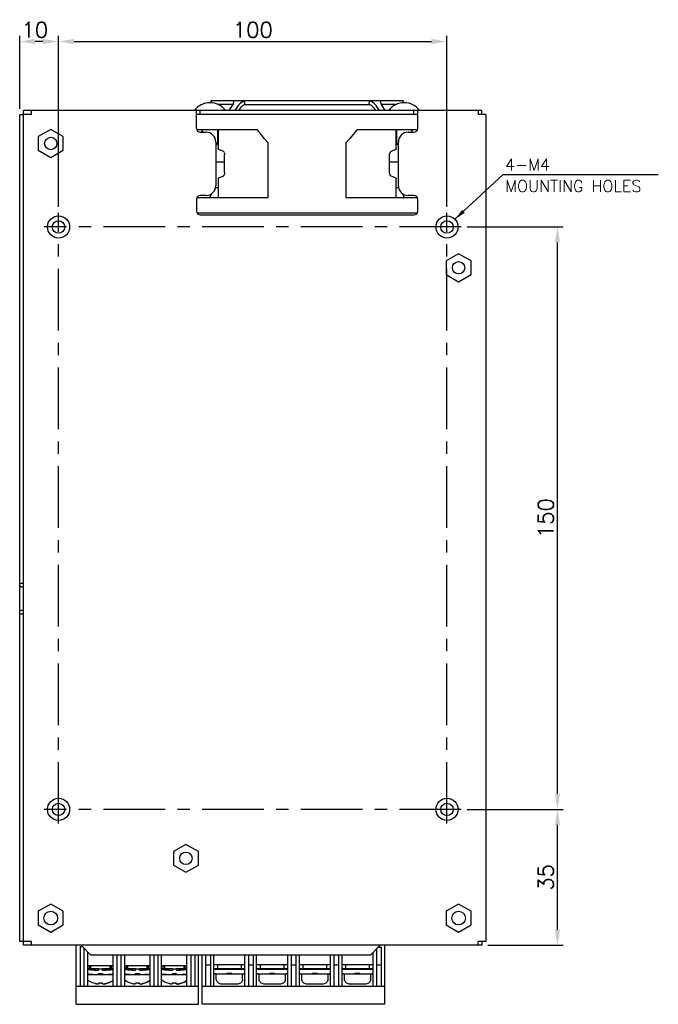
# Model space of a CAD drawing. Header units: millimetres. Extents: x 1118 to 1597, y -5535 to -5269.
# Tile 6 of 6: x 1432 to 1597, y -5533 to -5279. Entities that reach past the tile are written whole.
import ezdxf

# ---------------------------------------------------------------- set-up
doc = ezdxf.new("R2010")
doc.units = ezdxf.units.MM
doc.linetypes.add('CENTER', pattern=[50.8, 31.75, -6.35, 6.35, -6.35])
doc.layers.add('DIM', color=2, linetype='Continuous')
doc.layers.add('Line', color=7, linetype='Continuous')
doc.styles.add('ROMANS', font='romans')
doc.styles.get("Standard").update_dxf_attribs({"font": 'romans.shx'})
doc.dimstyles.new('1', dxfattribs={"dimtxt": 3, "dimasz": 3, "dimexe": 1, "dimexo": 0.5, "dimgap": 1, "dimtad": 1, "dimdec": 1, "dimzin": 9, "dimdsep": 46, "dimtxsty": 'Standard', "dimcen": -0.8, "dimadec": 0, "dimazin": 0, "dimtm": 1e-09, "dimtfac": 0.5, "dimtdec": 1, "dimtmove": 0, "dimatfit": 3, "dimfxl": 1, "dimlwd": -1, "dimarcsym": 0})

# ---------------------------------------------------------------- blocks, each defined once
blk = doc.blocks.new('*D143')
at = {"layer": 'Defpoints', "color": 0}
for p in [(1545.99, -5482.78), (1570.76, -5482.78), (1551.31, -5517.78)]:
    blk.add_point(p, dxfattribs=at)
at = {"layer": 'Line', "color": 0, "lineweight": -2}
for p, q in [((1547.49, -5482.78), (1572.26, -5482.78)), ((1552.81, -5517.78), (1572.26, -5517.78))]:
    blk.add_line(p, q, dxfattribs=at)
at = {"layer": 'Line', "color": 0}
blk.add_line((1570.76, -5513.78), (1570.76, -5486.78), dxfattribs=at)
for points in [[(1570.1, -5486.78), (1571.43, -5486.78), (1570.76, -5482.78)], [(1570.1, -5513.78), (1571.43, -5513.78), (1570.76, -5517.78)]]:
    blk.add_solid(points, dxfattribs=at)
at = {"layer": 'Line', "color": 0, "insert": (1567.76, -5500.28), "char_height": 4, "attachment_point": 5, "rotation": 90}
blk.add_mtext('35', dxfattribs=at)
blk = doc.blocks.new('*D144')
at = {"layer": 'Defpoints', "color": 0}
for p in [(1545.99, -5332.78), (1570.76, -5332.78), (1545.99, -5482.78)]:
    blk.add_point(p, dxfattribs=at)
at = {"layer": 'Line', "color": 0, "lineweight": -2}
for p, q in [((1547.49, -5332.78), (1572.26, -5332.78)), ((1547.49, -5482.78), (1572.26, -5482.78))]:
    blk.add_line(p, q, dxfattribs=at)
at = {"layer": 'Line', "color": 0}
blk.add_line((1570.76, -5478.78), (1570.76, -5336.78), dxfattribs=at)
for points in [[(1570.1, -5336.78), (1571.43, -5336.78), (1570.76, -5332.78)], [(1570.1, -5478.78), (1571.43, -5478.78), (1570.76, -5482.78)]]:
    blk.add_solid(points, dxfattribs=at)
at = {"layer": 'Line', "color": 0, "insert": (1567.76, -5407.78), "char_height": 4, "attachment_point": 5, "rotation": 90}
blk.add_mtext('150', dxfattribs=at)
blk = doc.blocks.new('*D145')
at = {"layer": 'Defpoints', "color": 0}
for p in [(1432.31, -5285.03), (1432.31, -5303.88), (1442.31, -5329.1)]:
    blk.add_point(p, dxfattribs=at)
at = {"layer": 'Line', "color": 0, "lineweight": -2}
for p, q in [((1432.31, -5302.38), (1432.31, -5283.53)), ((1442.31, -5327.6), (1442.31, -5283.53))]:
    blk.add_line(p, q, dxfattribs=at)
at = {"layer": 'Line', "color": 0}
blk.add_line((1438.31, -5285.03), (1436.31, -5285.03), dxfattribs=at)
for points in [[(1436.31, -5284.36), (1436.31, -5285.69), (1432.31, -5285.03)], [(1438.31, -5284.36), (1438.31, -5285.69), (1442.31, -5285.03)]]:
    blk.add_solid(points, dxfattribs=at)
at = {"layer": 'Line', "color": 0, "insert": (1436.21, -5282.03), "char_height": 4, "attachment_point": 5}
blk.add_mtext('10', dxfattribs=at)
blk = doc.blocks.new('*D146')
at = {"layer": 'Defpoints', "color": 0}
for p in [(1542.31, -5285.03), (1442.31, -5329.1), (1542.31, -5329.1)]:
    blk.add_point(p, dxfattribs=at)
at = {"layer": 'Line', "color": 0, "lineweight": -2}
for p, q in [((1442.31, -5327.6), (1442.31, -5283.53)), ((1542.31, -5327.6), (1542.31, -5283.53))]:
    blk.add_line(p, q, dxfattribs=at)
at = {"layer": 'Line', "color": 0}
blk.add_line((1446.31, -5285.03), (1538.31, -5285.03), dxfattribs=at)
for points in [[(1446.31, -5284.36), (1446.31, -5285.69), (1442.31, -5285.03)], [(1538.31, -5284.36), (1538.31, -5285.69), (1542.31, -5285.03)]]:
    blk.add_solid(points, dxfattribs=at)
at = {"layer": 'Line', "color": 0, "insert": (1492.31, -5282.03), "char_height": 4, "attachment_point": 5}
blk.add_mtext('100', dxfattribs=at)

msp = doc.modelspace()

# ---------------------------------------------------------------- linework, layer by layer
at = {"color": 0, "linetype": 'Continuous'}
for p, q in [((1481.5, -5300.28), (1481.67, -5300.81)), ((1531.13, -5300.28), (1481.5, -5300.28)), ((1487.24, -5301.28), (1483.45, -5301.28)), ((1487.11, -5301.51), (1487.36, -5301.05)), ((1487.36, -5301.05), (1487.43, -5300.65)), ((1487.38, -5300.32), (1487.37, -5300.28)), ((1487.38, -5300.33), (1487.37, -5300.28)), ((1487.43, -5300.65), (1487.38, -5300.32)), ((1489.04, -5302.22), (1488.65, -5302.78)), ((1490.4, -5301.28), (1490.13, -5300.28)), ((1490.4, -5301.28), (1522.23, -5301.28)), ((1522.23, -5301.28), (1522.49, -5300.28)), ((1523.98, -5302.78), (1523.58, -5302.22)), ((1525.24, -5300.32), (1525.19, -5300.65)), ((1525.19, -5300.65), (1525.27, -5301.05)), ((1525.24, -5300.33), (1525.26, -5300.28)), ((1525.26, -5300.28), (1525.24, -5300.32)), ((1525.27, -5301.05), (1525.52, -5301.51)), ((1529.18, -5301.28), (1525.39, -5301.28)), ((1530.96, -5300.81), (1531.13, -5300.28)), ((1432.31, -5516.78), (1432.31, -5303.88)), ((1433.31, -5303.88), (1432.31, -5303.88)), ((1433.31, -5516.78), (1433.31, -5302.78)), ((1551.31, -5302.78), (1433.31, -5302.78)), ((1433.31, -5517.78), (1433.31, -5302.78)), ((1551.31, -5302.78), (1433.31, -5302.78)), ((1435.31, -5303.78), (1433.31, -5303.78)), ((1435.31, -5303.78), (1435.31, -5302.78)), ((1477.81, -5307.38), (1477.81, -5302.78)), ((1534.81, -5303.78), (1477.81, -5303.78)), ((1478.81, -5303.78), (1478.81, -5302.78)), ((1533.81, -5303.78), (1533.81, -5302.78)), ((1534.81, -5307.38), (1534.81, -5302.78)), ((1550.31, -5302.78), (1550.31, -5303.78)), ((1552.31, -5303.78), (1550.31, -5303.78)), ((1551.31, -5303.78), (1551.31, -5302.78)), ((1552.31, -5303.78), (1552.31, -5516.78)), ((1440.31, -5307.68), (1437.11, -5309.52)), ((1437.11, -5309.52), (1437.11, -5313.03)), ((1443.51, -5309.52), (1440.31, -5307.68)), ((1443.51, -5313.03), (1443.51, -5309.52)), ((1493.54, -5307.78), (1477.9, -5307.78)), ((1478.81, -5308.38), (1480.31, -5308.38)), ((1479.31, -5307.78), (1479.31, -5308.38)), ((1479.31, -5308.38), (1479.31, -5307.78)), ((1483.31, -5307.78), (1483.31, -5311.28)), ((1483.31, -5311.28), (1483.31, -5307.78)), ((1483.38, -5307.78), (1483.38, -5312.62)), ((1534.73, -5307.78), (1519.08, -5307.78)), ((1529.24, -5312.62), (1529.24, -5307.78)), ((1529.31, -5307.78), (1529.31, -5311.28)), ((1529.31, -5311.28), (1529.31, -5307.78)), ((1532.31, -5308.38), (1533.81, -5308.38)), ((1533.31, -5307.78), (1533.31, -5308.38)), ((1533.31, -5308.38), (1533.31, -5307.78)), ((1482.81, -5310.88), (1482.81, -5322.18)), ((1482.81, -5311.78), (1483.31, -5311.28)), ((1482.81, -5311.28), (1483.31, -5311.28)), ((1496.31, -5325.16), (1496.31, -5311.14)), ((1516.31, -5311.14), (1516.31, -5325.16)), ((1529.31, -5311.28), (1529.81, -5311.28)), ((1529.81, -5311.78), (1529.31, -5311.28)), ((1529.81, -5322.18), (1529.81, -5310.88)), ((1437.11, -5313.03), (1440.31, -5314.88)), ((1440.31, -5314.88), (1443.51, -5313.03)), ((1484.66, -5313.25), (1483.53, -5312.82)), ((1484.66, -5313.25), (1484.67, -5313.25)), ((1484.67, -5313.25), (1484.7, -5313.27)), ((1484.7, -5313.27), (1484.76, -5313.31)), ((1484.76, -5313.31), (1484.86, -5313.43)), ((1484.86, -5313.41), (1484.88, -5313.48)), ((1485.07, -5318.71), (1485.07, -5314.24)), ((1527.56, -5318.71), (1527.56, -5314.24)), ((1527.63, -5313.66), (1527.75, -5313.48)), ((1527.77, -5313.43), (1527.86, -5313.32)), ((1527.96, -5313.25), (1527.97, -5313.25)), ((1527.97, -5313.25), (1529.1, -5312.82)), ((1527.97, -5313.25), (1527.99, -5313.24)), ((1482.81, -5316.02), (1485.07, -5316.02)), ((1527.56, -5316.02), (1529.81, -5316.02)), ((1483.53, -5320.13), (1484.66, -5319.71)), ((1484.86, -5319.54), (1484.89, -5319.48)), ((1527.77, -5319.54), (1527.74, -5319.48)), ((1529.1, -5320.13), (1527.97, -5319.71)), ((1483.38, -5320.33), (1483.38, -5325.18)), ((1529.24, -5325.18), (1529.24, -5320.33)), ((1480.31, -5324.68), (1478.81, -5324.68)), ((1481.68, -5324.25), (1481.3, -5325.18)), ((1483.38, -5322.72), (1482.73, -5322.72)), ((1529.9, -5322.72), (1529.24, -5322.72)), ((1531.33, -5325.18), (1530.95, -5324.25)), ((1533.81, -5324.68), (1532.31, -5324.68)), ((1477.81, -5325.68), (1477.81, -5328.68)), ((1477.97, -5325.18), (1496.28, -5325.18)), ((1496.28, -5325.18), (1496.31, -5325.16)), ((1516.31, -5325.16), (1516.35, -5325.18)), ((1516.35, -5325.18), (1534.66, -5325.18)), ((1534.81, -5328.68), (1534.81, -5325.68)), ((1477.97, -5329.18), (1534.66, -5329.18)), ((1478.81, -5329.68), (1533.81, -5329.68)), ((1545.31, -5339.68), (1542.11, -5341.52)), ((1548.51, -5341.52), (1545.31, -5339.68)), ((1542.11, -5341.52), (1542.11, -5345.03)), ((1548.51, -5345.03), (1548.51, -5341.52)), ((1542.11, -5345.03), (1545.31, -5346.88)), ((1545.31, -5346.88), (1548.51, -5345.03)), ((1432.31, -5424.48), (1433.31, -5424.48)), ((1433.34, -5425.48), (1433.2, -5425.48)), ((1433.34, -5431.48), (1433.2, -5431.48)), ((1433.31, -5432.48), (1432.31, -5432.48)), ((1475.11, -5491.78), (1471.91, -5493.62)), ((1478.31, -5493.62), (1475.11, -5491.78)), ((1471.91, -5493.62), (1471.91, -5497.13)), ((1478.31, -5497.13), (1478.31, -5493.62)), ((1471.91, -5497.13), (1475.11, -5498.98)), ((1475.11, -5498.98), (1478.31, -5497.13)), ((1440.31, -5507.18), (1437.11, -5509.02)), ((1443.51, -5509.02), (1440.31, -5507.18)), ((1545.31, -5507.18), (1542.11, -5509.02)), ((1548.51, -5509.02), (1545.31, -5507.18)), ((1437.11, -5509.02), (1437.11, -5512.53)), ((1443.51, -5512.53), (1443.51, -5509.02)), ((1542.11, -5509.02), (1542.11, -5512.53)), ((1548.51, -5512.53), (1548.51, -5509.02)), ((1437.11, -5512.53), (1440.31, -5514.38)), ((1440.31, -5514.38), (1443.51, -5512.53)), ((1542.11, -5512.53), (1545.31, -5514.38)), ((1545.31, -5514.38), (1548.51, -5512.53)), ((1435.31, -5516.78), (1432.31, -5516.78)), ((1551.31, -5517.78), (1433.31, -5517.78)), ((1435.31, -5517.78), (1435.31, -5516.78)), ((1446.86, -5532.98), (1446.86, -5517.78)), ((1450.61, -5520.28), (1448.11, -5517.78)), ((1525.11, -5517.78), (1522.61, -5520.28)), ((1526.31, -5532.98), (1526.31, -5517.78)), ((1552.31, -5516.78), (1550.31, -5516.78)), ((1550.31, -5517.78), (1550.31, -5516.78)), ((1551.31, -5516.78), (1551.31, -5517.78)), ((1447.86, -5518.08), (1448.41, -5518.08)), ((1447.86, -5518.08), (1447.86, -5528.38)), ((1448.86, -5518.53), (1448.86, -5528.38)), ((1449.86, -5528.38), (1449.86, -5519.53)), ((1522.61, -5520.28), (1450.61, -5520.28)), ((1456.36, -5528.38), (1456.36, -5520.28)), ((1457.36, -5520.28), (1457.36, -5528.38)), ((1458.36, -5520.28), (1458.36, -5528.38)), ((1459.36, -5528.38), (1459.36, -5520.28)), ((1465.86, -5528.38), (1465.86, -5520.28)), ((1466.86, -5520.28), (1466.86, -5528.38)), ((1467.86, -5520.28), (1467.86, -5528.38)), ((1468.86, -5528.38), (1468.86, -5520.28)), ((1475.36, -5528.38), (1475.36, -5520.28)), ((1476.36, -5520.28), (1476.36, -5528.38)), ((1477.36, -5520.28), (1477.36, -5528.38)), ((1478.36, -5532.98), (1478.36, -5520.28)), ((1479.31, -5532.98), (1479.31, -5520.28)), ((1480.21, -5528.38), (1480.21, -5520.28)), ((1481.41, -5520.28), (1481.41, -5528.38)), ((1482.31, -5528.38), (1482.31, -5520.28)), ((1490.31, -5528.38), (1490.31, -5520.28)), ((1491.21, -5520.28), (1491.21, -5528.38)), ((1492.41, -5520.28), (1492.41, -5528.38)), ((1493.31, -5528.38), (1493.31, -5520.28)), ((1501.31, -5528.38), (1501.31, -5520.28)), ((1502.21, -5520.28), (1502.21, -5528.38)), ((1503.41, -5520.28), (1503.41, -5528.38)), ((1504.31, -5528.38), (1504.31, -5520.28)), ((1512.31, -5528.38), (1512.31, -5520.28)), ((1513.21, -5520.28), (1513.21, -5528.38)), ((1514.41, -5520.28), (1514.41, -5528.38)), ((1515.31, -5528.38), (1515.31, -5520.28)), ((1523.31, -5528.38), (1523.31, -5519.58)), ((1524.21, -5518.68), (1524.21, -5528.38)), ((1524.61, -5518.28), (1525.41, -5518.28)), ((1525.41, -5518.28), (1525.41, -5528.38)), ((1480.21, -5522.78), (1481.41, -5522.78)), ((1490.31, -5522.78), (1482.31, -5522.78)), ((1483.31, -5523.78), (1483.31, -5522.78)), ((1489.31, -5522.78), (1489.31, -5523.78)), ((1491.21, -5522.78), (1492.41, -5522.78)), ((1501.31, -5522.78), (1493.31, -5522.78)), ((1494.31, -5523.78), (1494.31, -5522.78)), ((1500.31, -5522.78), (1500.31, -5523.78)), ((1502.21, -5522.78), (1503.41, -5522.78)), ((1512.31, -5522.78), (1504.31, -5522.78)), ((1505.31, -5523.78), (1505.31, -5522.78)), ((1511.31, -5522.78), (1511.31, -5523.78)), ((1513.21, -5522.78), (1514.41, -5522.78)), ((1523.31, -5522.78), (1515.31, -5522.78)), ((1516.31, -5523.78), (1516.31, -5522.78)), ((1522.31, -5522.78), (1522.31, -5523.78)), ((1524.21, -5522.78), (1525.41, -5522.78)), ((1456.36, -5523.08), (1449.86, -5523.08)), ((1449.88, -5523.88), (1449.86, -5523.85)), ((1452.63, -5523.88), (1449.86, -5523.88)), ((1451.9, -5524.15), (1449.86, -5523.91)), ((1452.63, -5525.35), (1449.86, -5525.35)), ((1450.18, -5523.68), (1450.08, -5523.88)), ((1450.28, -5523.88), (1450.18, -5523.68)), ((1450.28, -5523.88), (1450.28, -5523.08)), ((1450.66, -5523.88), (1450.66, -5523.08)), ((1451.68, -5524.15), (1452.63, -5524.15)), ((1451.9, -5524.15), (1451.9, -5523.88)), ((1452.63, -5523.85), (1453.63, -5523.85)), ((1452.63, -5523.85), (1452.63, -5524.15)), ((1452.63, -5525.08), (1453.63, -5525.08)), ((1452.65, -5525.35), (1452.63, -5525.08)), ((1452.63, -5525.08), (1452.63, -5525.35)), ((1456.36, -5525.35), (1452.64, -5525.35)), ((1453.65, -5524.15), (1453.63, -5523.85)), ((1453.63, -5523.85), (1453.63, -5524.15)), ((1456.36, -5523.88), (1453.63, -5523.88)), ((1453.63, -5524.15), (1454.58, -5524.15)), ((1453.63, -5525.08), (1453.63, -5525.35)), ((1454.4, -5524.15), (1454.4, -5523.88)), ((1456.36, -5523.92), (1454.4, -5524.15)), ((1455.56, -5523.08), (1455.56, -5523.88)), ((1455.95, -5523.88), (1455.95, -5523.08)), ((1455.95, -5523.88), (1456.05, -5523.68)), ((1456.05, -5523.68), (1456.15, -5523.88)), ((1456.35, -5523.88), (1456.36, -5523.85)), ((1465.86, -5523.08), (1459.36, -5523.08)), ((1459.38, -5523.88), (1459.36, -5523.85)), ((1462.13, -5523.88), (1459.36, -5523.88)), ((1461.4, -5524.15), (1459.36, -5523.91)), ((1462.13, -5525.35), (1459.36, -5525.35)), ((1459.68, -5523.68), (1459.58, -5523.88)), ((1459.78, -5523.88), (1459.68, -5523.68)), ((1459.78, -5523.88), (1459.78, -5523.08)), ((1460.16, -5523.88), (1460.16, -5523.08)), ((1461.18, -5524.15), (1462.13, -5524.15)), ((1461.4, -5524.15), (1461.4, -5523.88)), ((1462.13, -5523.85), (1463.13, -5523.85)), ((1462.13, -5523.85), (1462.13, -5524.15)), ((1462.13, -5525.08), (1463.13, -5525.08)), ((1462.15, -5525.35), (1462.13, -5525.08)), ((1462.13, -5525.08), (1462.13, -5525.35)), ((1465.86, -5525.35), (1462.14, -5525.35)), ((1463.15, -5524.15), (1463.13, -5523.85)), ((1463.13, -5523.85), (1463.13, -5524.15)), ((1465.86, -5523.88), (1463.13, -5523.88)), ((1463.13, -5524.15), (1464.08, -5524.15)), ((1463.13, -5525.08), (1463.13, -5525.35)), ((1463.9, -5524.15), (1463.9, -5523.88)), ((1465.86, -5523.92), (1463.9, -5524.15)), ((1465.06, -5523.08), (1465.06, -5523.88)), ((1465.45, -5523.88), (1465.45, -5523.08)), ((1465.45, -5523.88), (1465.55, -5523.68)), ((1465.55, -5523.68), (1465.65, -5523.88)), ((1465.85, -5523.88), (1465.86, -5523.85)), ((1475.36, -5523.08), (1468.86, -5523.08)), ((1468.88, -5523.88), (1468.86, -5523.85)), ((1471.63, -5523.88), (1468.86, -5523.88)), ((1470.9, -5524.15), (1468.86, -5523.91)), ((1471.63, -5525.35), (1468.86, -5525.35)), ((1469.18, -5523.68), (1469.08, -5523.88)), ((1469.28, -5523.88), (1469.18, -5523.68)), ((1469.28, -5523.88), (1469.28, -5523.08)), ((1469.66, -5523.88), (1469.66, -5523.08)), ((1470.68, -5524.15), (1471.63, -5524.15)), ((1470.9, -5524.15), (1470.9, -5523.88)), ((1471.63, -5523.85), (1472.63, -5523.85)), ((1471.63, -5523.85), (1471.63, -5524.15)), ((1471.63, -5525.08), (1472.63, -5525.08)), ((1471.65, -5525.35), (1471.63, -5525.08)), ((1471.63, -5525.08), (1471.63, -5525.35)), ((1475.36, -5525.35), (1471.64, -5525.35)), ((1472.65, -5524.15), (1472.63, -5523.85)), ((1472.63, -5523.85), (1472.63, -5524.15)), ((1475.36, -5523.88), (1472.63, -5523.88)), ((1472.63, -5524.15), (1473.58, -5524.15)), ((1472.63, -5525.08), (1472.63, -5525.35)), ((1473.4, -5524.15), (1473.4, -5523.88)), ((1475.36, -5523.92), (1473.4, -5524.15)), ((1474.56, -5523.08), (1474.56, -5523.88)), ((1474.95, -5523.88), (1474.95, -5523.08)), ((1474.95, -5523.88), (1475.05, -5523.68)), ((1475.05, -5523.68), (1475.15, -5523.88)), ((1475.35, -5523.88), (1475.36, -5523.85)), ((1482.31, -5523.78), (1485.71, -5523.78)), ((1482.41, -5523.88), (1482.31, -5523.83)), ((1482.41, -5525.08), (1482.31, -5525.03)), ((1490.31, -5525.25), (1482.31, -5525.25)), ((1484.31, -5524.05), (1482.42, -5523.78)), ((1482.91, -5526.55), (1482.91, -5525.25)), ((1489.42, -5524.05), (1483.21, -5524.05)), ((1484.76, -5523.78), (1484.76, -5524.05)), ((1485.71, -5523.75), (1486.91, -5523.75)), ((1485.71, -5524.05), (1485.71, -5523.75)), ((1485.71, -5524.95), (1486.91, -5524.95)), ((1485.71, -5525.25), (1485.71, -5524.95)), ((1486.91, -5524.05), (1486.91, -5523.75)), ((1486.91, -5523.78), (1490.31, -5523.78)), ((1486.91, -5525.25), (1486.91, -5524.95)), ((1487.86, -5523.78), (1487.86, -5524.05)), ((1490.2, -5523.78), (1488.31, -5524.05)), ((1489.71, -5526.55), (1489.71, -5525.25)), ((1490.31, -5523.83), (1490.21, -5523.88)), ((1490.31, -5525.03), (1490.21, -5525.08)), ((1493.31, -5523.78), (1496.75, -5523.78)), ((1501.31, -5525.25), (1493.31, -5525.25)), ((1495.35, -5524.05), (1493.46, -5523.78)), ((1493.95, -5526.55), (1493.95, -5525.25)), ((1500.45, -5524.05), (1494.24, -5524.05)), ((1495.8, -5523.78), (1495.8, -5524.05)), ((1496.75, -5523.75), (1497.95, -5523.75)), ((1496.75, -5524.05), (1496.75, -5523.75)), ((1496.75, -5524.95), (1497.95, -5524.95)), ((1496.75, -5525.25), (1496.75, -5524.95)), ((1497.95, -5524.05), (1497.95, -5523.75)), ((1497.95, -5523.78), (1501.31, -5523.78)), ((1497.95, -5525.25), (1497.95, -5524.95)), ((1498.9, -5523.78), (1498.9, -5524.05)), ((1501.24, -5523.78), (1499.35, -5524.05)), ((1500.75, -5526.55), (1500.75, -5525.25)), ((1501.31, -5523.84), (1501.25, -5523.88)), ((1501.31, -5525.04), (1501.25, -5525.08)), ((1504.31, -5523.78), (1507.71, -5523.78)), ((1504.41, -5523.88), (1504.31, -5523.83)), ((1504.41, -5525.08), (1504.31, -5525.03)), ((1512.31, -5525.25), (1504.31, -5525.25)), ((1506.31, -5524.05), (1504.42, -5523.78)), ((1504.91, -5526.55), (1504.91, -5525.25)), ((1511.42, -5524.05), (1505.21, -5524.05)), ((1506.76, -5523.78), (1506.76, -5524.05)), ((1507.71, -5523.75), (1508.91, -5523.75)), ((1507.71, -5524.05), (1507.71, -5523.75)), ((1507.71, -5524.95), (1508.91, -5524.95)), ((1507.71, -5525.25), (1507.71, -5524.95)), ((1508.91, -5524.05), (1508.91, -5523.75)), ((1508.91, -5523.78), (1512.31, -5523.78)), ((1508.91, -5525.25), (1508.91, -5524.95)), ((1509.86, -5523.78), (1509.86, -5524.05)), ((1512.2, -5523.78), (1510.31, -5524.05)), ((1511.71, -5526.55), (1511.71, -5525.25)), ((1512.31, -5523.83), (1512.21, -5523.88)), ((1512.31, -5525.03), (1512.21, -5525.08)), ((1515.31, -5523.78), (1518.71, -5523.78)), ((1515.41, -5523.88), (1515.31, -5523.83)), ((1515.41, -5525.08), (1515.31, -5525.03)), ((1523.31, -5525.25), (1515.31, -5525.25)), ((1517.31, -5524.05), (1515.42, -5523.78)), ((1515.91, -5526.55), (1515.91, -5525.25)), ((1522.42, -5524.05), (1516.21, -5524.05)), ((1517.76, -5523.78), (1517.76, -5524.05)), ((1518.71, -5523.75), (1519.91, -5523.75)), ((1518.71, -5524.05), (1518.71, -5523.75)), ((1518.71, -5524.95), (1519.91, -5524.95)), ((1518.71, -5525.25), (1518.71, -5524.95)), ((1519.91, -5524.05), (1519.91, -5523.75)), ((1519.91, -5523.78), (1523.31, -5523.78)), ((1519.91, -5525.25), (1519.91, -5524.95)), ((1520.86, -5523.78), (1520.86, -5524.05)), ((1523.2, -5523.78), (1521.31, -5524.05)), ((1522.71, -5526.55), (1522.71, -5525.25)), ((1523.31, -5523.83), (1523.21, -5523.88)), ((1523.31, -5525.03), (1523.21, -5525.08)), ((1452.98, -5527.53), (1452.64, -5527.51)), ((1452.64, -5527.51), (1452.64, -5527.66)), ((1452.64, -5527.7), (1452.66, -5527.66)), ((1452.66, -5527.66), (1452.66, -5527.51)), ((1453.33, -5527.53), (1452.98, -5527.53)), ((1453.64, -5527.51), (1453.31, -5527.53)), ((1453.33, -5527.53), (1453.64, -5527.51)), ((1453.64, -5527.66), (1453.64, -5527.51)), ((1454.43, -5527.7), (1454.6, -5527.66)), ((1455.79, -5527.2), (1456.35, -5526.88)), ((1456.36, -5526.86), (1456.34, -5526.88)), ((1456.35, -5526.88), (1456.36, -5526.86)), ((1462.48, -5527.53), (1462.14, -5527.51)), ((1462.14, -5527.51), (1462.14, -5527.66)), ((1462.14, -5527.7), (1462.16, -5527.66)), ((1462.16, -5527.66), (1462.16, -5527.51)), ((1462.83, -5527.53), (1462.48, -5527.53)), ((1463.14, -5527.51), (1462.81, -5527.53)), ((1462.83, -5527.53), (1463.14, -5527.51)), ((1463.14, -5527.66), (1463.14, -5527.51)), ((1463.93, -5527.7), (1464.1, -5527.66)), ((1465.29, -5527.2), (1465.85, -5526.88)), ((1465.86, -5526.86), (1465.84, -5526.88)), ((1465.85, -5526.88), (1465.86, -5526.86)), ((1471.98, -5527.53), (1471.64, -5527.51)), ((1471.64, -5527.51), (1471.64, -5527.66)), ((1471.64, -5527.7), (1471.66, -5527.66)), ((1471.66, -5527.66), (1471.66, -5527.51)), ((1472.33, -5527.53), (1471.98, -5527.53)), ((1472.64, -5527.51), (1472.31, -5527.53)), ((1472.33, -5527.53), (1472.64, -5527.51)), ((1472.64, -5527.66), (1472.64, -5527.51)), ((1473.43, -5527.7), (1473.6, -5527.66)), ((1474.79, -5527.2), (1475.35, -5526.88)), ((1475.36, -5526.86), (1475.34, -5526.88)), ((1475.35, -5526.88), (1475.36, -5526.86)), ((1482.94, -5526.55), (1482.91, -5526.55)), ((1488.46, -5527.75), (1484.17, -5527.75)), ((1489.71, -5526.55), (1489.68, -5526.55)), ((1493.97, -5526.55), (1493.95, -5526.55)), ((1499.49, -5527.75), (1495.2, -5527.75)), ((1500.75, -5526.55), (1500.72, -5526.55)), ((1504.94, -5526.55), (1504.91, -5526.55)), ((1510.46, -5527.75), (1506.17, -5527.75)), ((1511.71, -5526.55), (1511.68, -5526.55)), ((1515.94, -5526.55), (1515.91, -5526.55)), ((1521.46, -5527.75), (1517.17, -5527.75)), ((1522.71, -5526.55), (1522.68, -5526.55)), ((1478.36, -5528.38), (1446.86, -5528.38)), ((1526.31, -5528.38), (1479.31, -5528.38)), ((1446.86, -5532.98), (1478.36, -5532.98)), ((1526.31, -5532.98), (1479.31, -5532.98))]:
    msp.add_line(p, q, dxfattribs=at)
for points in [[(1486.22, -5302.78), (1486.53, -5302.34), (1486.82, -5301.92), (1487.11, -5301.51)], [(1488.56, -5301.51), (1488.28, -5301.92), (1487.98, -5302.34), (1487.66, -5302.78)], [(1490.13, -5300.28), (1489.49, -5300.65), (1488.97, -5301.05), (1488.56, -5301.51)], [(1490.4, -5301.28), (1490.25, -5301.3), (1490.08, -5301.35), (1489.91, -5301.43), (1489.74, -5301.53), (1489.59, -5301.64), (1489.45, -5301.76), (1489.31, -5301.9), (1489.17, -5302.05), (1489.04, -5302.22)], [(1523.58, -5302.22), (1523.45, -5302.05), (1523.31, -5301.9), (1523.17, -5301.76), (1523.03, -5301.64), (1522.87, -5301.53), (1522.71, -5301.43), (1522.55, -5301.35), (1522.38, -5301.3), (1522.23, -5301.28)], [(1524.06, -5301.51), (1523.65, -5301.05), (1523.13, -5300.65), (1522.49, -5300.28)], [(1524.97, -5302.78), (1524.65, -5302.34), (1524.35, -5301.92), (1524.06, -5301.51)], [(1525.52, -5301.51), (1525.8, -5301.92), (1526.1, -5302.34), (1526.4, -5302.78)], [(1496.31, -5311.14), (1495.36, -5310.07), (1494.44, -5308.95), (1493.54, -5307.78)], [(1519.08, -5307.78), (1518.19, -5308.95), (1517.26, -5310.07), (1516.31, -5311.14)], [(1483.52, -5312.82), (1483.48, -5312.8), (1483.4, -5312.7), (1483.38, -5312.62)], [(1484.95, -5313.61), (1485.03, -5313.84), (1485.07, -5314.12), (1485.07, -5314.24)], [(1527.56, -5314.24), (1527.56, -5314.11), (1527.6, -5313.85), (1527.67, -5313.61)], [(1527.86, -5313.32), (1527.93, -5313.27), (1527.96, -5313.25)], [(1529.24, -5312.62), (1529.22, -5312.72), (1529.12, -5312.81), (1529.1, -5312.82)], [(1484.77, -5319.64), (1484.75, -5319.65), (1484.73, -5319.67), (1484.72, -5319.68), (1484.71, -5319.68), (1484.7, -5319.69), (1484.69, -5319.69), (1484.68, -5319.7), (1484.66, -5319.7)], [(1484.84, -5319.55), (1484.81, -5319.59), (1484.79, -5319.61), (1484.77, -5319.64)], [(1484.97, -5319.3), (1484.94, -5319.37), (1484.92, -5319.42)], [(1485.07, -5318.71), (1485.07, -5318.75), (1485.07, -5318.84), (1485.06, -5318.93), (1485.05, -5319.01), (1485.03, -5319.09), (1485.01, -5319.17), (1484.99, -5319.24), (1484.97, -5319.3)], [(1527.65, -5319.28), (1527.63, -5319.21), (1527.6, -5319.13), (1527.59, -5319.05), (1527.57, -5318.97), (1527.56, -5318.88), (1527.56, -5318.78), (1527.56, -5318.71)], [(1527.7, -5319.4), (1527.67, -5319.34), (1527.65, -5319.28)], [(1527.96, -5319.7), (1527.96, -5319.7), (1527.94, -5319.69), (1527.93, -5319.69), (1527.93, -5319.69), (1527.92, -5319.68), (1527.91, -5319.68), (1527.89, -5319.66), (1527.87, -5319.65), (1527.85, -5319.63), (1527.83, -5319.61), (1527.81, -5319.58), (1527.78, -5319.54)], [(1483.52, -5320.13), (1483.51, -5320.14), (1483.41, -5320.22), (1483.38, -5320.33)], [(1529.1, -5320.13), (1529.21, -5320.22), (1529.24, -5320.33)], [(1432.31, -5424.98), (1432.31, -5425.09), (1432.32, -5425.18), (1432.34, -5425.26), (1432.39, -5425.32), (1432.46, -5425.37), (1432.58, -5425.41), (1432.74, -5425.45), (1432.95, -5425.47), (1433.2, -5425.48)], [(1432.31, -5431.98), (1432.31, -5431.87), (1432.32, -5431.77), (1432.34, -5431.7), (1432.39, -5431.64), (1432.46, -5431.58), (1432.58, -5431.54), (1432.74, -5431.51), (1432.95, -5431.49), (1433.2, -5431.48)], [(1449.86, -5523.95), (1450.1, -5524.02), (1450.62, -5524.1), (1451.15, -5524.14), (1451.68, -5524.15)], [(1451.68, -5525.35), (1451.15, -5525.34), (1450.62, -5525.3), (1450.1, -5525.22), (1449.86, -5525.15)], [(1454.58, -5524.15), (1455.12, -5524.14), (1455.65, -5524.1), (1456.18, -5524.01), (1456.36, -5523.97)], [(1456.36, -5525.17), (1456.18, -5525.21), (1455.65, -5525.3), (1455.12, -5525.34), (1454.58, -5525.35)], [(1459.36, -5523.95), (1459.6, -5524.02), (1460.12, -5524.1), (1460.65, -5524.14), (1461.18, -5524.15)], [(1461.18, -5525.35), (1460.65, -5525.34), (1460.12, -5525.3), (1459.6, -5525.22), (1459.36, -5525.15)], [(1464.08, -5524.15), (1464.62, -5524.14), (1465.15, -5524.1), (1465.68, -5524.01), (1465.86, -5523.97)], [(1465.86, -5525.17), (1465.68, -5525.21), (1465.15, -5525.3), (1464.62, -5525.34), (1464.08, -5525.35)], [(1468.86, -5523.95), (1469.1, -5524.02), (1469.62, -5524.1), (1470.15, -5524.14), (1470.68, -5524.15)], [(1470.68, -5525.35), (1470.15, -5525.34), (1469.62, -5525.3), (1469.1, -5525.22), (1468.86, -5525.15)], [(1473.58, -5524.15), (1474.12, -5524.14), (1474.65, -5524.1), (1475.18, -5524.01), (1475.36, -5523.97)], [(1475.36, -5525.17), (1475.18, -5525.21), (1474.65, -5525.3), (1474.12, -5525.34), (1473.58, -5525.35)], [(1483.21, -5524.05), (1482.9, -5524.03), (1482.64, -5523.97), (1482.41, -5523.88)], [(1483.21, -5525.25), (1482.9, -5525.23), (1482.64, -5525.17), (1482.41, -5525.08)], [(1490.21, -5523.88), (1489.99, -5523.97), (1489.72, -5524.03), (1489.42, -5524.05)], [(1490.21, -5525.08), (1489.99, -5525.17), (1489.72, -5525.23), (1489.42, -5525.25)], [(1493.45, -5523.88), (1493.34, -5523.83), (1493.31, -5523.81)], [(1493.45, -5525.08), (1493.34, -5525.03), (1493.31, -5525.01)], [(1494.24, -5524.05), (1493.94, -5524.03), (1493.67, -5523.97), (1493.45, -5523.88)], [(1494.24, -5525.25), (1493.94, -5525.23), (1493.67, -5525.17), (1493.45, -5525.08)], [(1501.25, -5523.88), (1501.02, -5523.97), (1500.75, -5524.03), (1500.45, -5524.05)], [(1501.25, -5525.08), (1501.02, -5525.17), (1500.76, -5525.23), (1500.45, -5525.25)], [(1505.21, -5524.05), (1504.9, -5524.03), (1504.64, -5523.97), (1504.41, -5523.88)], [(1505.21, -5525.25), (1504.9, -5525.23), (1504.64, -5525.17), (1504.41, -5525.08)], [(1512.21, -5523.88), (1511.99, -5523.97), (1511.72, -5524.03), (1511.42, -5524.05)], [(1512.21, -5525.08), (1511.99, -5525.17), (1511.72, -5525.23), (1511.42, -5525.25)], [(1516.21, -5524.05), (1515.9, -5524.03), (1515.64, -5523.97), (1515.41, -5523.88)], [(1516.21, -5525.25), (1515.9, -5525.23), (1515.64, -5525.17), (1515.41, -5525.08)], [(1523.21, -5523.88), (1522.99, -5523.97), (1522.72, -5524.03), (1522.42, -5524.05)], [(1523.21, -5525.08), (1522.99, -5525.17), (1522.72, -5525.23), (1522.42, -5525.25)], [(1449.96, -5526.88), (1449.88, -5526.82), (1449.86, -5526.79)], [(1451.7, -5527.66), (1451.09, -5527.46), (1450.51, -5527.2), (1449.96, -5526.88)], [(1452.64, -5527.66), (1452.63, -5527.7), (1452.57, -5527.73), (1452.48, -5527.75), (1452.36, -5527.76), (1452.21, -5527.75), (1452.05, -5527.73), (1451.87, -5527.7), (1451.7, -5527.66)], [(1454.6, -5527.66), (1454.42, -5527.7), (1454.25, -5527.73), (1454.08, -5527.75), (1453.93, -5527.76), (1453.81, -5527.75), (1453.72, -5527.73), (1453.66, -5527.7), (1453.64, -5527.66)], [(1453.94, -5527.76), (1453.94, -5527.76), (1454.09, -5527.75), (1454.26, -5527.73), (1454.43, -5527.7)], [(1456.34, -5526.88), (1455.79, -5527.2), (1455.21, -5527.46), (1454.6, -5527.66)], [(1454.6, -5527.66), (1455.21, -5527.46), (1455.79, -5527.2)], [(1459.46, -5526.88), (1459.38, -5526.82), (1459.36, -5526.79)], [(1461.2, -5527.66), (1460.59, -5527.46), (1460.01, -5527.2), (1459.46, -5526.88)], [(1462.14, -5527.66), (1462.13, -5527.7), (1462.07, -5527.73), (1461.98, -5527.75), (1461.86, -5527.76), (1461.71, -5527.75), (1461.55, -5527.73), (1461.37, -5527.7), (1461.2, -5527.66)], [(1464.1, -5527.66), (1463.92, -5527.7), (1463.75, -5527.73), (1463.58, -5527.75), (1463.43, -5527.76), (1463.31, -5527.75), (1463.22, -5527.73), (1463.16, -5527.7), (1463.14, -5527.66)], [(1463.44, -5527.76), (1463.44, -5527.76), (1463.59, -5527.75), (1463.76, -5527.73), (1463.93, -5527.7)], [(1465.84, -5526.88), (1465.29, -5527.2), (1464.71, -5527.46), (1464.1, -5527.66)], [(1464.1, -5527.66), (1464.71, -5527.46), (1465.29, -5527.2)], [(1468.96, -5526.88), (1468.88, -5526.82), (1468.86, -5526.79)], [(1470.7, -5527.66), (1470.09, -5527.46), (1469.51, -5527.2), (1468.96, -5526.88)], [(1471.64, -5527.66), (1471.63, -5527.7), (1471.57, -5527.73), (1471.48, -5527.75), (1471.36, -5527.76), (1471.21, -5527.75), (1471.05, -5527.73), (1470.87, -5527.7), (1470.7, -5527.66)], [(1473.6, -5527.66), (1473.42, -5527.7), (1473.25, -5527.73), (1473.08, -5527.75), (1472.93, -5527.76), (1472.81, -5527.75), (1472.72, -5527.73), (1472.66, -5527.7), (1472.64, -5527.66)], [(1472.94, -5527.76), (1472.94, -5527.76), (1473.09, -5527.75), (1473.26, -5527.73), (1473.43, -5527.7)], [(1475.34, -5526.88), (1474.79, -5527.2), (1474.21, -5527.46), (1473.6, -5527.66)], [(1473.6, -5527.66), (1474.21, -5527.46), (1474.79, -5527.2)], [(1484.17, -5527.75), (1483.93, -5527.72), (1483.7, -5527.65), (1483.49, -5527.54), (1483.3, -5527.39), (1483.15, -5527.21), (1483.04, -5527.01), (1482.97, -5526.78), (1482.94, -5526.55)], [(1489.68, -5526.55), (1489.66, -5526.78), (1489.59, -5527), (1489.48, -5527.21), (1489.32, -5527.39), (1489.14, -5527.54), (1488.93, -5527.65), (1488.7, -5527.72), (1488.46, -5527.75)], [(1495.2, -5527.75), (1494.96, -5527.72), (1494.73, -5527.65), (1494.52, -5527.54), (1494.33, -5527.39), (1494.18, -5527.21), (1494.07, -5527.01), (1494, -5526.78), (1493.97, -5526.55)], [(1500.72, -5526.55), (1500.69, -5526.78), (1500.62, -5527), (1500.51, -5527.21), (1500.36, -5527.39), (1500.17, -5527.54), (1499.96, -5527.65), (1499.73, -5527.72), (1499.49, -5527.75)], [(1506.17, -5527.75), (1505.93, -5527.72), (1505.7, -5527.65), (1505.49, -5527.54), (1505.3, -5527.39), (1505.15, -5527.21), (1505.04, -5527.01), (1504.97, -5526.78), (1504.94, -5526.55)], [(1511.68, -5526.55), (1511.66, -5526.78), (1511.59, -5527), (1511.48, -5527.21), (1511.32, -5527.39), (1511.14, -5527.54), (1510.93, -5527.65), (1510.7, -5527.72), (1510.46, -5527.75)], [(1517.17, -5527.75), (1516.93, -5527.72), (1516.7, -5527.65), (1516.49, -5527.54), (1516.3, -5527.39), (1516.15, -5527.21), (1516.04, -5527.01), (1515.97, -5526.78), (1515.94, -5526.55)], [(1522.68, -5526.55), (1522.66, -5526.78), (1522.59, -5527), (1522.48, -5527.21), (1522.32, -5527.39), (1522.14, -5527.54), (1521.93, -5527.65), (1521.7, -5527.72), (1521.46, -5527.75)]]:
    msp.add_lwpolyline(points, dxfattribs=at)
for centre, radius in [((1440.31, -5311.28), 1.6), ((1442.31, -5332.78), 2.85), ((1542.31, -5332.78), 2.85), ((1442.31, -5332.78), 1.6), ((1542.31, -5332.78), 1.6), ((1545.31, -5343.28), 1.6), ((1442.31, -5482.78), 2.85), ((1442.31, -5482.78), 1.6), ((1542.31, -5482.78), 2.85), ((1542.31, -5482.78), 1.6), ((1475.11, -5495.38), 1.6), ((1440.31, -5510.78), 1.75), ((1545.31, -5510.78), 1.75)]:
    msp.add_circle(centre, radius, dxfattribs=at)
for centre, radius, start, end in [((1481.31, -5305.78), 5, 36.8699, 143.1301), ((1531.31, -5305.78), 5, 36.8699, 143.1301), ((1478.81, -5307.38), 1, 180, 270), ((1480.31, -5310.88), 2.5, 0, 90), ((1532.31, -5310.88), 2.5, 90, 180), ((1533.81, -5307.38), 1, 270, 0), ((1480.31, -5322.18), 2.5, 270, 0), ((1532.31, -5322.18), 2.5, 180, 270), ((1478.81, -5325.68), 1, 90, 180), ((1533.81, -5325.68), 1, 0, 90), ((1478.81, -5328.68), 1, 180, 270), ((1533.81, -5328.68), 1, 270, 0)]:
    msp.add_arc(centre, radius, start, end, dxfattribs=at)
at = {"layer": 'DIM', "color": 0, "linetype": 'CENTER', "ltscale": 0.5}
for p, q in [((1442.31, -5486.45), (1442.31, -5329.1)), ((1542.31, -5486.45), (1542.31, -5329.1)), ((1545.99, -5332.78), (1438.64, -5332.78)), ((1545.99, -5482.78), (1438.64, -5482.78))]:
    msp.add_line(p, q, dxfattribs=at)

# ---------------------------------------------------------------- texts
at = {"layer": 'DIM', "color": 0, "style": 'ROMANS'}
for s, p in [('4-M4', (1557.28, -5318.23)), ('MOUNTING HOLES', (1557.28, -5323.75))]:
    msp.add_text(s, height=3, dxfattribs=at).set_placement(p)

# ---------------------------------------------------------------- dimensions: what is measured, and where the dimension line sits
at = {"layer": 'Line', "color": 0}
dim = msp.add_linear_dim(base=(1432.31, -5285.03), p1=(1442.31, -5329.1), p2=(1432.31, -5303.88), angle=180, dimstyle='1', override={"dimtxt": 4, "dimasz": 4, "dimexe": 1.5, "dimexo": 1.5, "dimpost": '\\X'}, dxfattribs=at)
dim.commit()
dim.dimension.update_dxf_attribs({"geometry": '*D145', "text_midpoint": (1436.21, -5285.03), "dimtype": 160})
for base, p1, p2, angle, picture, middle in [((1542.31, -5285.03), (1442.31, -5329.1), (1542.31, -5329.1), 180, '*D146', (1492.31, -5282.03)), ((1570.76, -5332.78), (1545.99, -5482.78), (1545.99, -5332.78), 90, '*D144', (1567.76, -5407.78)), ((1570.76, -5482.78), (1551.31, -5517.78), (1545.99, -5482.78), 90, '*D143', (1567.76, -5500.28))]:
    dim = msp.add_linear_dim(base=base, p1=p1, p2=p2, angle=angle, dimstyle='1', override={"dimtxt": 4, "dimasz": 4, "dimexe": 1.5, "dimexo": 1.5, "dimpost": '\\X'}, dxfattribs=at)
    dim.commit()
    dim.dimension.update_dxf_attribs({"geometry": picture, "text_midpoint": middle})

# ---------------------------------------------------------------- leaders
msp.add_leader([(1544.36, -5330.79), (1556.82, -5319.3), (1596.72, -5319.3)], dimstyle='1', override={"dimgap": 1, "dimtad": 0}, dxfattribs=at)

doc.saveas('drawing.dxf')
